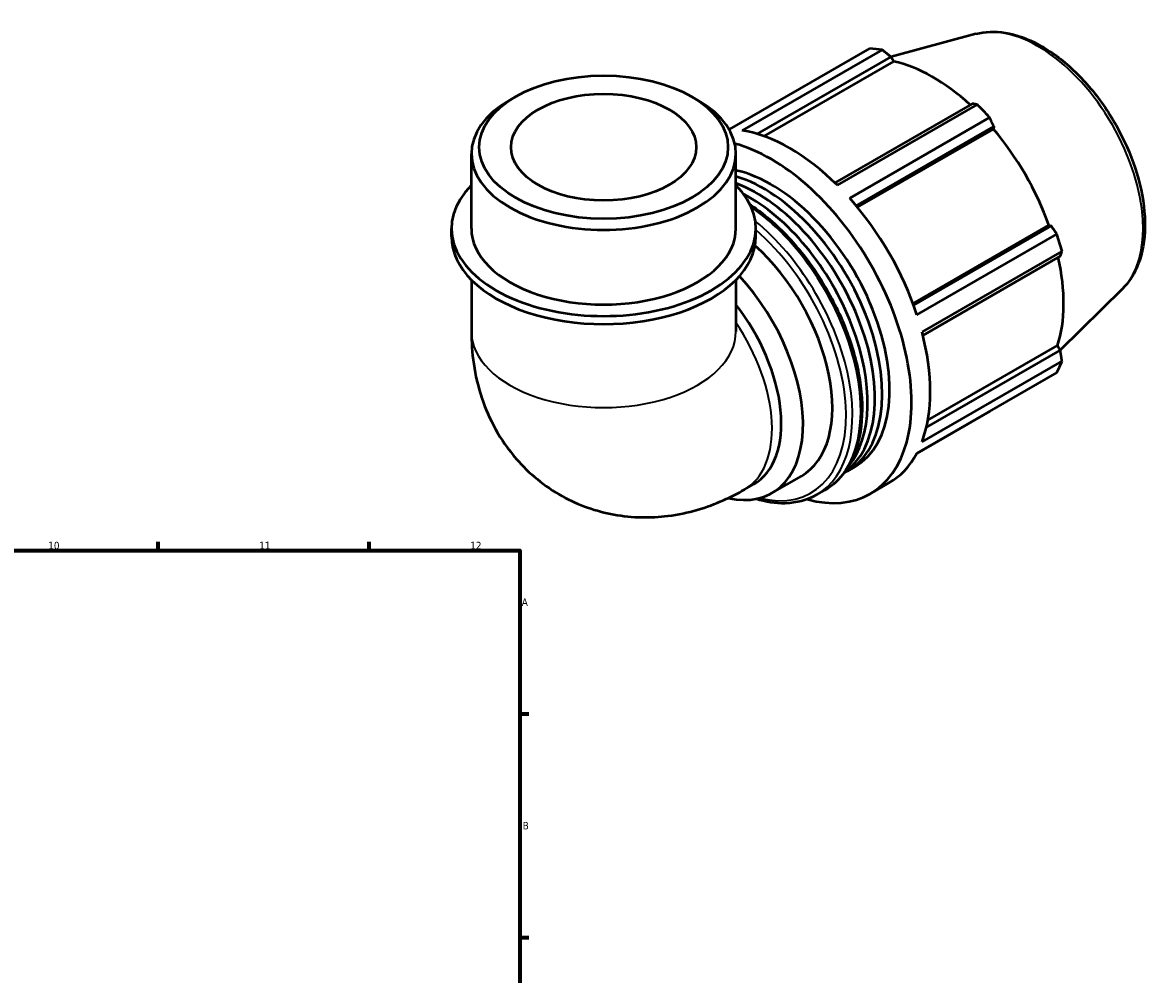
# Model space of a CAD drawing. Header units: millimetres. Extents: x 0 to 1031, y -246 to 1112.
# Tile 6 of 7: x 656 to 1031, y 433 to 749. Entities that reach past the tile are written whole.
import ezdxf

# ---------------------------------------------------------------- set-up
doc = ezdxf.new("R2010")
doc.units = ezdxf.units.MM
for name, color, linetype, lineweight in [('Border (ISO)', 7, 'Continuous', 70), ('Visible (ISO)', 7, 'Continuous', 50), ('Visible Narrow (ISO)', 7, 'Continuous', 35)]:
    doc.layers.add(name, color=color, linetype=linetype, lineweight=lineweight)
doc.styles.add('Note Text (ISO)', font='tahoma.ttf')

# ---------------------------------------------------------------- blocks, each defined once
blk = doc.blocks.new('Borders Default Border')
at = {"layer": 'Border (ISO)'}
for p, q in [((700.83, 574), (700.83, 576.9)), ((770.92, 574), (770.92, 576.9)), ((821, 519.75), (823.9, 519.75)), ((821, 445.5), (823.9, 445.5))]:
    blk.add_line(p, q, dxfattribs=at)
at = {"layer": 'Border (ISO)', "flags": 128}
blk.add_lwpolyline([(20, 20), (20, 574), (821, 574), (821, 20), (20, 20)], dxfattribs=at)
at = {"layer": 'Border (ISO)', "color": 232, "true_color": 0xca0064, "char_height": 2.5, "attachment_point": 7, "style": 'Note Text (ISO)'}
for s, insert in [('10', (664.29, 574.35)), ('11', (734.37, 574.4)), ('12', (804.46, 574.4)), ('A', (821.59, 555.62)), ('B', (821.89, 481.37))]:
    blk.add_mtext(s, dxfattribs=dict(at, insert=insert))

msp = doc.modelspace()

# ---------------------------------------------------------------- linework, layer by layer
at = {"layer": 'Visible (ISO)'}
for p, q in [((972.427, 745.541), (944.272, 737.906)), ((890.759, 713.89), (937.258, 740.667)), ((941.332, 740.272), (894.834, 713.495)), ((899.851, 712.333), (944.269, 737.911)), ((902.088, 711.592), (945.145, 736.387)), ((944.269, 737.911), (945.145, 736.387)), ((819.473, 724.696), (817.601, 723.61)), ((878.112, 724.696), (879.984, 723.61)), ((971.214, 722.395), (925.593, 696.123)), ((926.438, 695.295), (972.937, 722.072)), ((977.011, 717.775), (930.513, 690.998)), ((932.708, 688.456), (978.429, 714.784)), ((933.097, 687.988), (978.237, 713.983)), ((978.429, 714.784), (978.237, 713.983)), ((804.85, 680.962), (804.85, 705.786)), ((892.734, 680.962), (892.734, 705.786)), ((798.259, 678.264), (798.259, 680.962)), ((899.326, 678.264), (899.326, 680.962)), ((951.551, 656.018), (996.695, 682.014)), ((997.481, 681.784), (951.759, 655.455)), ((996.695, 682.014), (997.481, 681.784)), ((952.861, 652.29), (999.359, 679.067)), ((1001.047, 673.384), (954.548, 646.608)), ((954.846, 645.448), (1000.47, 671.721)), ((804.85, 663.894), (804.85, 646.751)), ((892.734, 663.894), (892.734, 646.751)), ((1021.15, 660.931), (1000.484, 640.481)), ((1000.47, 640.568), (956.035, 614.98)), ((956.508, 617.277), (999.59, 642.086)), ((999.59, 642.086), (1000.47, 640.568)), ((954.548, 610.066), (1001.047, 636.843)), ((999.359, 633.105), (952.861, 606.328)), ((952.783, 606.184), (977.011, 620.136)), ((929.769, 600.37), (932.208, 601.775)), ((904.72, 593.097), (914.478, 598.716)), ((895.578, 594.246), (898.649, 596.014)), ((919.491, 592.464), (922.249, 594.052)), ((937.35, 592.847), (943.572, 596.43))]:
    msp.add_line(p, q, dxfattribs=at)
for centre, major_axis, ratio, start_param, end_param in [((957.135, 680.401), (-32.936, 57.195), 0.5780931, 5.8451561, 5.9396837), ((958.196, 681.013), (30.631, -53.191), 0.5780931, 2.0696433, 2.6635608), ((848.792, 705.786), (-43.942, 0), 0.5758617, 5.5016397, 10.2063236), ((957.135, 680.401), (32.936, -57.195), 0.5780931, 1.9181653, 2.0126929), ((910.636, 653.624), (-32.936, 57.195), 0.5780931, 5.9396837, 5.9478655), ((958.196, 681.013), (30.631, -53.191), 0.5780931, 1.2672974, 1.8781627), ((910.636, 653.624), (32.936, -57.195), 0.5780931, 2.0126929, 2.7035635), ((904.414, 650.041), (32.936, -57.195), 0.5780931, 5.7586177, 8.9026985), ((904.414, 650.041), (27.795, -48.266), 0.5780931, 0, 2.6591981), ((848.792, 680.962), (-50.533, 0), 0.5758617, 5.7667102, 9.9412531), ((901.974, 648.636), (27.795, -48.266), 0.5780931, 6.2430382, 8.8781209), ((899.534, 647.231), (27.795, -48.266), 0.5780931, 0.0488729, 2.5316562), ((897.095, 645.827), (27.795, -48.266), 0.5780931, 0.2103187, 2.4038397), ((910.636, 653.624), (32.936, -57.195), 0.5780931, 1.2272947, 1.9181653), ((848.792, 680.962), (-43.942, 0), 0.5758617, 0, 3.1415927), ((848.792, 678.264), (-50.533, 0), 0.5758617, 0, 3.1415927), ((957.135, 680.401), (32.936, -57.195), 0.5780931, 1.1327672, 1.2272947), ((889.776, 641.612), (24.702, -42.896), 0.5780931, 0, 2.0896759), ((958.196, 681.013), (30.631, -53.191), 0.5780931, 0.4818993, 1.0759774), ((880.018, 635.993), (24.702, -42.896), 0.5780931, 5.7940414, 8.2334685), ((876.721, 634.094), (21.928, -38.079), 0.5780931, 0, 1.8166703), ((910.636, 653.624), (32.936, -57.195), 0.5780931, 0.4418966, 1.1327672), ((957.135, 680.401), (32.936, -57.195), 0.5780931, 0.347369, 0.4418966), ((910.636, 653.624), (32.936, -57.195), 0.5780931, 0, 0.347369)]:
    msp.add_ellipse(centre, major_axis=major_axis, ratio=ratio, start_param=start_param, end_param=end_param, dxfattribs=at)
for major_axis in [(41.305, 0), (30.759, 0)]:
    msp.add_ellipse((848.792, 707.941), major_axis=major_axis, ratio=0.5758617, dxfattribs=at)
for points, knots in [([(972.427, 745.541), (975.491, 746.372), (978.794, 746.481), (985.871, 745.352), (989.666, 743.976), (997.307, 739.823), (1001.149, 736.981), (1008.386, 730.184), (1011.779, 726.23), (1017.794, 717.629), (1020.417, 712.986), (1024.658, 703.445), (1026.274, 698.548), (1028.324, 688.939), (1028.753, 684.228), (1028.301, 675.446), (1027.419, 671.368), (1024.657, 665.189), (1023.089, 662.849), (1021.15, 660.931)], [5.6508865, 5.6508865, 5.6508865, 5.6508865, 5.9375323, 5.9375323, 6.2552526, 6.2552526, 6.5877037, 6.5877037, 6.9195397, 6.9195397, 7.2496192, 7.2496192, 7.5797848, 7.5797848, 7.9117999, 7.9117999, 8.2439261, 8.2439261, 8.4901479, 8.4901479, 8.4901479, 8.4901479]), ([(897.389, 688.942), (898.519, 688.193), (899.645, 687.392), (905.079, 683.255), (909.264, 679.234), (916.954, 670.14), (920.459, 665.071), (926.449, 654.394), (928.933, 648.787), (932.634, 637.584), (933.849, 631.989), (934.87, 621.357), (934.674, 616.322), (932.848, 607.336), (931.222, 603.378), (927.096, 597.618), (924.842, 595.545), (922.249, 594.052)], [6.3582424, 6.3582424, 6.3582424, 6.3582424, 6.4421233, 6.4421233, 6.7664309, 6.7664309, 7.0900001, 7.0900001, 7.4132796, 7.4132796, 7.7369243, 7.7369243, 8.0612984, 8.0612984, 8.3843095, 8.3843095, 8.6413135, 8.6413135, 8.6413135, 8.6413135]), ([(804.85, 646.751), (804.85, 639.761), (805.752, 632.339), (810.618, 617.825), (814.275, 610.762), (823.947, 599.604), (829.178, 595.276), (840.453, 589.044), (846.36, 587.005), (858.415, 584.81), (864.516, 584.788), (876.974, 586.354), (883.103, 588.266), (891.033, 591.775), (893.36, 592.969), (895.578, 594.246)], [3.1415927, 3.1415927, 3.1415927, 3.1415927, 3.4557519, 3.4557519, 3.7308719, 3.7308719, 3.9390517, 3.9390517, 4.132108, 4.132108, 4.3410756, 4.3410756, 4.5974913, 4.5974913, 4.712389, 4.712389, 4.712389, 4.712389]), ([(919.491, 592.464), (916.421, 590.696), (912.885, 589.75), (905.973, 589.579), (902.674, 590.078), (899.308, 591.116)], [2.3581282, 2.3581282, 2.3581282, 2.3581282, 2.66250431, 2.66250431, 2.91423068, 2.91423068, 2.91423068, 2.91423068])]:
    msp.add_open_spline(points, degree=3, knots=knots, dxfattribs=at)
for points, weights in [([(944.269, 737.911), (942.837, 739.071), (941.332, 740.272)], [1.00123879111, 1.00102787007, 1]), ([(972.937, 722.072), (972.064, 722.24), (971.214, 722.395)], [1, 1.00102787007, 1.00123879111]), ([(978.429, 714.784), (977.74, 716.252), (977.011, 717.775)], [1.00123879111, 1.00102787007, 1]), ([(999.359, 679.067), (998.407, 680.457), (997.481, 681.784)], [1, 1.00102787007, 1.00123879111]), ([(1000.47, 671.721), (1000.759, 672.539), (1001.047, 673.384)], [1.00123879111, 1.00102787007, 1]), ([(1001.047, 636.843), (1000.759, 638.747), (1000.47, 640.568)], [1, 1.00102787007, 1.00123879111]), ([(977.011, 620.136), (977.048, 620.207), (977.085, 620.278)], [1, 1.00005182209, 1.00010156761])]:
    msp.add_rational_spline(points, weights, degree=2, dxfattribs=at)
at = {"layer": 'Visible Narrow (ISO)'}
for centre, major_axis, ratio, start_param, end_param in [((993.063, 701.091), (-24.643, 42.793), 0.5780931, 3.2927583, 6.1320197), ((893.595, 643.811), (28.654, -49.759), 0.5780931, 0, 2.254704), ((890.837, 642.223), (28.654, -49.759), 0.5780931, 0, 2.1519182), ((889.776, 641.612), (27.906, -48.459), 0.5780931, 5.7770072, 8.3973985), ((848.792, 646.751), (43.942, 0), 0.5758617, 3.1415926, 6.2831853), ((873.65, 632.325), (21.928, -38.079), 0.5780931, 0, 1.6967392)]:
    msp.add_ellipse(centre, major_axis=major_axis, ratio=ratio, start_param=start_param, end_param=end_param, dxfattribs=at)

# ---------------------------------------------------------------- block references
msp.add_blockref('Borders Default Border', (0, 0))

doc.saveas('drawing.dxf')
